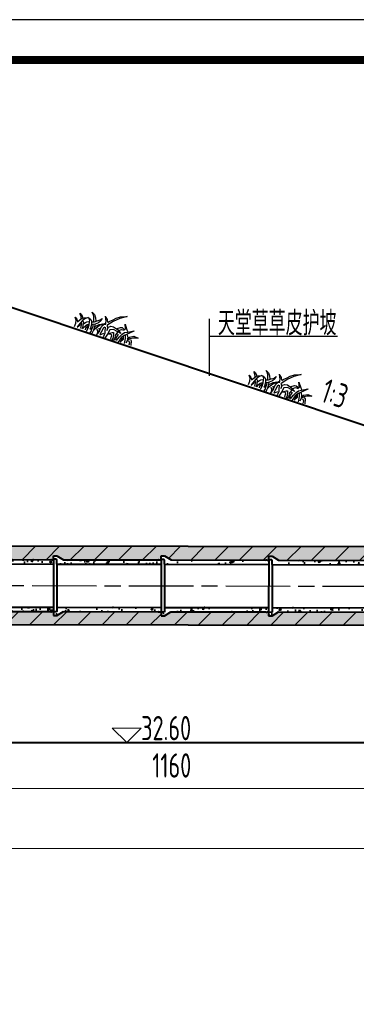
# Model space of a CAD drawing. Header units: millimetres. Extents: x 65530 to 130460, y -103607 to -18875.
# Tile 49 of 73: x 88601 to 89227, y -46923 to -45096. Entities that reach past the tile are written whole.
import ezdxf

# ---------------------------------------------------------------- set-up
doc = ezdxf.new("R2010")
doc.units = ezdxf.units.MM
doc.header["$LTSCALE"] = 0.5
doc.linetypes.add('ACAD_ISO08W100', pattern=[36, 24, -3, 6, -3])
for name, color, linetype in [('3', 3, 'Continuous'), ('LAYER2', 7, 'Continuous'), ('PUB_HATCH', 1, 'Continuous'), ('图层2', 3, 'ACAD_ISO08W100')]:
    doc.layers.add(name, color=color, linetype=linetype)
for name, color, linetype, lineweight in [('标注线', 4, 'Continuous', 13), ('粗线', 1, 'Continuous', 40), ('虚线', 3, 'Continuous', 20)]:
    doc.layers.add(name, color=color, linetype=linetype, lineweight=lineweight)
doc.styles.add('HzTxt', font='tssdeng.shx', dxfattribs={"width": 0.7, "bigfont": 'hztxt.shx'})
doc.dimstyles.new('1bi150', dxfattribs={"dimtxt": 45, "dimasz": 22.5, "dimexe": 22.5, "dimexo": 22.5, "dimgap": 20, "dimtad": 1, "dimdec": 0, "dimtxsty": 'HzTxt', "dimblk": 'ARCHTICK', "dimcen": 2.5, "dimclrd": 256, "dimclre": 256, "dimclrt": 256, "dimadec": 0, "dimazin": 0, "dimtfac": 1, "dimtdec": 0, "dimtmove": 2, "dimatfit": 2, "dimfxl": 0, "dimlwd": -1, "dimlwe": -1, "dimarcsym": 0})

# ---------------------------------------------------------------- blocks, each defined once
blk = doc.blocks.new('_ArchTick')
at = {"color": 0, "linetype": 'ByBlock', "const_width": 0.15}
blk.add_lwpolyline([(-0.5, -0.5), (0.5, 0.5)], dxfattribs=at)
blk = doc.blocks.new('*D9')
at = {"layer": 'Defpoints', "color": 0}
for p in [(88304.10109495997, -46437.32424493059), (89464.26900220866, -46442.33566092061), (89464.26900220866, -46522.32525496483)]:
    blk.add_point(p, dxfattribs=at)
at = {"layer": '标注线'}
for p, q in [((88304.10109495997, -46459.82424493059), (88304.10109495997, -46544.82525496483)), ((89464.26900220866, -46464.83566092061), (89464.26900220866, -46544.82525496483)), ((88304.10109495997, -46522.32525496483), (89464.26900220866, -46522.32525496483))]:
    blk.add_line(p, q, dxfattribs=at)
at = {"layer": '标注线', "xscale": 12, "yscale": 12, "zscale": 12, "rotation": 180}
blk.add_blockref('_ArchTick', (88304.10109495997, -46522.32525496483), dxfattribs=at)
at = {"layer": '标注线', "xscale": 12, "yscale": 12, "zscale": 12}
blk.add_blockref('_ArchTick', (89464.26900220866, -46522.32525496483), dxfattribs=at)
at = {"layer": '标注线', "insert": (88884.18504858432, -46479.82525496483), "char_height": 45, "attachment_point": 5, "style": 'HzTxt'}
blk.add_mtext('1160', dxfattribs=at)
blk = doc.blocks.new('*D10')
at = {"layer": 'Defpoints', "color": 0}
for p in [(91624.43493709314, -46544.82525496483), (88304.10109495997, -46590.20962805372), (88304.10109495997, -46633.9037286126)]:
    blk.add_point(p, dxfattribs=at)
at = {"layer": '标注线'}
for p, q in [((91624.43493709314, -46567.32525496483), (91624.43493709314, -46656.4037286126)), ((88304.10109495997, -46612.70962805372), (88304.10109495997, -46656.4037286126)), ((91624.43493709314, -46633.9037286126), (88304.10109495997, -46633.9037286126))]:
    blk.add_line(p, q, dxfattribs=at)
at = {"layer": '标注线', "xscale": 12, "yscale": 12, "zscale": 12, "rotation": 180}
blk.add_blockref('_ArchTick', (88304.10109495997, -46633.9037286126), dxfattribs=at)
at = {"layer": '标注线', "xscale": 12, "yscale": 12, "zscale": 12}
blk.add_blockref('_ArchTick', (91624.43493709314, -46633.9037286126), dxfattribs=at)
at = {"layer": '标注线', "insert": (89964.26801602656, -46591.4037286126), "char_height": 45, "attachment_point": 5, "style": 'HzTxt'}
blk.add_mtext('3320', dxfattribs=at)
blk = doc.blocks.new('A$C07972B0E')
at = {"layer": '3'}
for points in [[(236.4655521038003, 220.5524054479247), (241.9111853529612, 240.6502647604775), (254.0324769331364, 267.5590153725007), (263.3895325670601, 297.3538449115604), (282.3798481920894, 329.9823808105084), (321.1482328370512, 371.7452677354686), (288.1707873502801, 316.3788072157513), (262.5184983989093, 257.809625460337), (247.8539409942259, 194.436380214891)], [(329.0805901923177, 238.1013290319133), (343.7725762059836, 263.215075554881), (355.7139982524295, 272.0852199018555), (371.1936139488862, 273.7047974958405), (383.9780887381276, 271.4701810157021), (385.1253272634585, 284.0532772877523), (353.3094362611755, 311.0485376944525), (390.5156090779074, 291.7616654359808), (412.8779924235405, 279.9712841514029)], [(352.0788453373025, 235.4271001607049), (362.9838033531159, 256.4930275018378), (383.6601528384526, 266.9121048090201)], [(396.2642508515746, 157.7304869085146), (393.6661408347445, 197.7849162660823), (394.6062114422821, 230.588852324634), (400.3697285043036, 255.2447407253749), (416.7340568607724, 277.2788199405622), (447.278887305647, 320.9596810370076), (448.7577467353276, 318.9710989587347), (436.3185778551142, 287.5042825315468), (422.7875218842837, 255.8438409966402), (414.0662794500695, 235.1651534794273), (409.2701444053, 205.0536816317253), (414.881279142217, 173.4114754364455), (416.5673064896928, 151.2020535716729)], [(429.1452378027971, 258.0966928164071), (450.0978502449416, 241.5546573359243), (454.4099299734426, 229.9396658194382), (457.4092631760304, 257.4816802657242), (479.3573041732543, 286.133015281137), (516.2181775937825, 300.5475392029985), (485.5352221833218, 270.3471977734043), (472.0595762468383, 251.0762377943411), (462.1220588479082, 224.5547373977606), (468.9494685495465, 198.7553440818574)], [(144.6655657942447, 141.2498509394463), (133.0283360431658, 156.0675269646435), (114.0659497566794, 174.0879242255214), (103.7831264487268, 181.2678567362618), (79.2369754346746, 192.6709510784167), (106.6026617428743, 190.7712018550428), (130.4439045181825, 176.9922384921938), (153.0688658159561, 157.3704989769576)], [(133.11105748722, 130.1974890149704), (149.3509328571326, 146.5824067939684), (160.2558908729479, 167.6483341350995), (174.0494727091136, 191.4773703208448), (178.0162465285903, 213.5638117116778), (182.4664577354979, 188.4682638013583), (179.9785433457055, 164.3932403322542), (166.0605085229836, 134.9150427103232), (154.3816058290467, 118.2135297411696), (145.010871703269, 107.5484180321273)], [(177.1863194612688, 116.6303757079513), (185.3961886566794, 133.8421560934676), (193.536904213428, 157.7941990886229), (211.6979758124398, 182.3977253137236), (216.9638111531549, 184.456915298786), (203.4327551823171, 152.7964737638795), (199.465974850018, 130.7100691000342), (194.6008033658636, 107.338880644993), (193.3982068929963, 82.36634993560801)], [(182.8123815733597, 243.6752835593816), (216.6185052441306, 218.1583482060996), (233.8531912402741, 190.828183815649)], [(185.1895865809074, 242.9714014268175), (213.5227069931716, 235.6161158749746), (232.9964600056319, 221.062662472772)], [(241.6474106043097, 70.66483823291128), (235.8982029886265, 115.7876112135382), (228.0479426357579, 134.6530960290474), (222.8928817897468, 157.3727853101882), (219.9905729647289, 173.7394310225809), (223.9573467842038, 195.8258724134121), (227.5508267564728, 200.9648031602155)], [(245.6839104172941, 174.9193858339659), (241.0675732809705, 162.8465833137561), (251.695695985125, 121.9652546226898), (257.2377942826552, 97.06333182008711), (263.0149898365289, 102.5895023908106), (275.136281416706, 129.4982530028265)], [(247.8676259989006, 175.3066256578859), (269.8567675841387, 146.5687808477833), (281.8118811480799, 136.3091339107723), (291.4035267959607, 107.6236616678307), (293.7253803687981, 94.5303083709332)], [(252.4149201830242, 194.119748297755), (268.0326087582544, 182.2587591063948), (275.6893796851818, 164.4843962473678), (268.986357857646, 195.9329773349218), (277.0026855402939, 214.23583255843), (297.0986318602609, 227.928249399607), (338.9764346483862, 233.1036404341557), (382.4021984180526, 229.5501396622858), (311.5000389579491, 210.224484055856), (292.0536559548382, 186.5184283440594), (302.6817786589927, 145.6370996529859), (309.6473198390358, 106.3571499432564)], [(304.6029097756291, 153.85573443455), (322.1835196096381, 181.73258980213), (330.8494040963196, 190.0218428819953), (346.1491502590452, 173.6028142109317), (361.9050289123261, 148.2612790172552), (364.6138548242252, 132.9857185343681)], [(378.7389989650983, 142.2430659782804), (374.5513722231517, 159.507218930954), (360.0118271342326, 190.6915773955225), (355.6860103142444, 221.4362763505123)], [(389.9065349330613, 155.4776350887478), (378.0067793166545, 178.1267164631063), (372.2021551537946, 210.8600446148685)], [(413.2506618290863, 208.0103788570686), (424.3074298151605, 196.4660319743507), (430.0430110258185, 170.4730239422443), (432.3928525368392, 208.0286141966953), (413.0434873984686, 228.231255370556)], [(420.935362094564, 240.8849491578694), (439.8977483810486, 222.8645518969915), (462.5363946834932, 184.1130578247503)], [(471.1748570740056, 230.6617729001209), (490.966545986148, 220.6663957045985), (501.1940113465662, 201.0970287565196)], [(476.1091235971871, 247.2926883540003), (489.4740601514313, 241.78474273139), (516.2175531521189, 211.6391232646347)], [(52.58869208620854, -6.719730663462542e-06), (39.72144376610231, 28.10460059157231), (23.64773989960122, 48.88811708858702), (-1.344977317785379e-05, 61.5759584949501), (24.28355961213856, 58.00422238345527), (38.9338075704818, 51.59880624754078), (44.26873795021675, 46.91772323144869), (45.98275974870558, 75.35720819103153), (51.2349035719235, 96.54618946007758), (61.11701093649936, 110.6782083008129), (82.55368520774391, 135.8625994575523), (71.52428071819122, 109.1474739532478), (66.14768390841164, 82.30933124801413), (66.617436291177, 54.25709650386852), (69.58878155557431, 31.15016739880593), (71.97972365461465, 11.31657782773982)], [(46.93645024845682, 89.03141602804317), (33.69596668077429, 100.1885230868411), (14.09776719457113, 109.0927783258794), (9.661240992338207, 115.0585716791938), (26.42622669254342, 115.7806891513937), (53.34952411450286, 103.6737022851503)], [(69.42328658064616, 82.89019617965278), (85.55239396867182, 74.49619796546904), (90.95636078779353, 63.07483155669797), (96.52644702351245, 88.82185230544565), (100.9492882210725, 101.985813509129), (112.8216803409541, 117.596204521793)], [(85.63579845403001, 137.5345863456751), (107.8046923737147, 126.8353270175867), (112.8216803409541, 117.596204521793), (134.2303080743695, 92.13164173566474), (145.6186969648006, 66.01561650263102), (154.1184555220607, 37.13651915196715)], [(86.72762694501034, 137.7282010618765), (112.2275335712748, 139.9992882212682), (124.500583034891, 134.2977174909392), (139.2199325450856, 121.1519916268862), (151.6311134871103, 101.9698645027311), (161.6650308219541, 83.49160911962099), (162.3145876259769, 73.47800697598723), (165.1341229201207, 82.9813520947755), (173.9934903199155, 90.1795199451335)], [(116.221052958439, 34.9178045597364), (115.5578697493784, 64.06117165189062), (116.5116253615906, 77.73535315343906), (122.6067568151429, 87.81959993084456), (130.1807542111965, 95.91522790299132)], [(186.1004203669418, 47.3095620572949), (184.8014174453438, 67.33682385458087), (175.8593286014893, 86.00869395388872), (164.6644291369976, 111.0335972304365), (158.5555540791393, 120.0790946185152)], [(167.5393744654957, 132.9264239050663), (179.0521512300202, 112.4595864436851), (191.3388856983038, 87.62826115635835), (197.9037695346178, 69.66027318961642), (201.317510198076, 56.76054500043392)], [(206.5422319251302, 116.2089882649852), (226.2095329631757, 100.5644232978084), (233.9906982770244, 88.43921148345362)], [(213.6602140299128, 133.2271435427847), (225.6153861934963, 122.9675069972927), (234.1705026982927, 106.4778440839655)], [(305.5703438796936, 148.4001981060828), (320.524849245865, 165.682576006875), (330.7386361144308, 165.2429268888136), (351.1244717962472, 132.8444659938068)], [(65.58095923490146, 66.45295295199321), (80.68722248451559, 51.1250095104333), (93.99680109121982, 33.22762945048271), (98.50237024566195, 20.52151597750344)], [(113.7194535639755, 29.97253564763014), (102.9115264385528, 52.81523173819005), (91.85475845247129, 64.35957862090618)], [(141.4446966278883, 64.15000450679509), (132.5716963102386, 76.0816383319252), (117.727900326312, 83.57816603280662)], [(140.366546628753, 44.82667196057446), (131.4934942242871, 56.75825866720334), (123.1318671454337, 72.15679962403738)]]:
    blk.add_lwpolyline(points, dxfattribs=at)
at = {"layer": 'PUB_HATCH'}
blk.add_line((72.52514126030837, 9.533486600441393), (77.56753944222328, 47.38284882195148), dxfattribs=at)
blk = doc.blocks.new('*E8')
at = {"rotation": 342.434252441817}
blk.add_blockref('A$C07972B0E', (-18.58357029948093, 15.87125746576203), dxfattribs=at)
blk = doc.blocks.new('0.6m')
at = {"linetype": 'Continuous'}
h = blk.add_hatch(dxfattribs=at)
h.set_pattern_fill('AR-CONC', color=256, scale=0.2, style=0)
h.set_pattern_definition([(49.99999999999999, (0, 10), (36.4369337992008, -3.187817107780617), [3.81, -41.91]), (355, (0, 10), (-7.048565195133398, 38.211328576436), [3.048, -33.528]), (100.451, (3.0364, 9.73435), (29.38850033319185, 35.02333756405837), [3.238, -35.618]), (46.18420000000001, (0, 20.16), (54.21580817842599, -8.40846558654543), [5.715, -62.865]), (96.6356, (4.517980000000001, 19.4593), (47.48084689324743, 49.48511117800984), [4.857, -53.427]), (351.1840000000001, (0, 20.16), (47.48092116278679, 49.48502357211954), [4.572, -50.292]), (21, (5.08, 17.62), (30.32297596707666, -20.4531037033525), [3.81, -41.91]), (326.0000000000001, (5.08, 17.62), (12.36040566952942, 36.83759322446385), [3.048, -33.528]), (71.4514, (7.6069, 15.91558), (42.6832981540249, 16.38457154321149), [3.238, -35.618]), (37.50000000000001, (0, 10), (0.6177206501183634, 16.91100777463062), [0, -33.1216, 0, -34.036, 0, -33.655]), (7.499999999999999, (0, 10), (13.36393250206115, 20.0361149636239), [0, -19.4056, 0, -32.3596, 0, -12.827]), (327.5, (-11.3284, 10), (27.11811903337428, -1.145748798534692), [0, -12.7, 0, -39.624, 0, -52.578]), (317.5, (-16.4084, 10), (29.62583627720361, 5.085298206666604), [0, -16.51, 0, -26.3144, 0, -37.338])])
h.paths.add_polyline_path([(5.40000000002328, 18), (4.800000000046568, 18.54000000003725), (3.599999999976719, 18.54000000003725), (3.000000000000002, 18), (0, 18), (0, 10), (193.7000000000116, 10), (193.7000000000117, 17.81999999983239), (194.2999999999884, 18.77999999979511), (199.1000000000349, 18.77999999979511), (200.0000000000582, 19.37999999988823), (200.0000000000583, 25.37999999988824), (193.7000000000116, 25.37999999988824), (181.6464292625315, 18)])
h = blk.add_hatch(dxfattribs=at)
h.set_pattern_fill('AR-CONC', color=256, scale=0.2, style=0)
h.set_pattern_definition([(49.99999999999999, (0, -85.37999999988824), (36.4369337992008, -3.187817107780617), [3.81, -41.91]), (355, (0, -85.37999999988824), (-7.048565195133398, 38.211328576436), [3.048, -33.528]), (100.451, (3.036399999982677, -85.64564999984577), (29.38850033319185, 35.02333756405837), [3.238, -35.618]), (46.18420000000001, (0, -75.21999999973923), (54.21580817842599, -8.40846558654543), [5.715, -62.865]), (96.6356, (4.517980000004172, -75.9206999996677), (47.48084689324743, 49.48511117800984), [4.857, -53.427]), (351.1840000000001, (0, -75.21999999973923), (47.48092116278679, 49.48502357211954), [4.572, -50.292]), (21, (5.080000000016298, -77.75999999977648), (30.32297596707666, -20.4531037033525), [3.81, -41.91]), (326.0000000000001, (5.080000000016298, -77.75999999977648), (12.36040566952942, 36.83759322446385), [3.048, -33.528]), (71.4514, (7.606900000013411, -79.4644200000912), (42.6832981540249, 16.38457154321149), [3.238, -35.618]), (37.50000000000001, (0, -85.37999999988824), (0.6177206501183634, 16.91100777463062), [0, -33.1216, 0, -34.036, 0, -33.655]), (7.499999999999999, (0, -85.37999999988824), (13.36393250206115, 20.0361149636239), [0, -19.4056, 0, -32.3596, 0, -12.827]), (327.5, (-11.32839999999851, -85.37999999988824), (27.11811903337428, -1.145748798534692), [0, -12.7, 0, -39.624, 0, -52.578]), (317.5, (-16.40840000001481, -85.37999999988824), (29.62583627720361, 5.085298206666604), [0, -16.51, 0, -26.3144, 0, -37.338])])
h.paths.add_polyline_path([(0, -70), (0, -78), (3, -78), (3.599999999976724, -78.54000000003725), (4.800000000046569, -78.54000000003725), (5.400000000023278, -78), (181.6464292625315, -78), (193.7000000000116, -85.37999999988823), (200.0000000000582, -85.37999999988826), (200.0000000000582, -79.37999999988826), (199.1000000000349, -78.77999999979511), (194.2999999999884, -78.77999999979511), (193.7000000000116, -77.81999999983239), (193.7000000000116, -70)])
for p, q in [((3.599999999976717, 18.54000000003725), (3, 18)), ((4.800000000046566, 18.54000000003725), (3.599999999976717, 18.54000000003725)), ((4.800000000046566, 18.54000000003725), (5.400000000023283, 18)), ((193.7000000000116, 25.37999999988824), (181.6464292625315, 18)), ((200.0000000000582, 25.37999999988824), (193.7000000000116, 25.37999999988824)), ((193.7000000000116, 17.81999999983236), (194.2999999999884, 18.77999999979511)), ((194.2999999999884, 18.77999999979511), (199.1000000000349, 18.77999999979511)), ((199.1000000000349, 18.77999999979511), (200.0000000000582, 19.37999999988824)), ((200.0000000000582, 19.37999999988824), (200.0000000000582, 25.37999999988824)), ((0, -78), (0, 18)), ((3, 18), (0, 18)), ((193.7000000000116, 10), (0, 10)), ((181.6464292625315, 18), (5.400000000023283, 18)), ((193.7000000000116, -70), (193.7000000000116, 17.81999999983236)), ((193.7000000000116, -70), (0, -70)), ((193.7000000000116, -70), (193.7000000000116, -77.81999999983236)), ((3, -78), (0, -78)), ((3.599999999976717, -78.54000000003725), (3, -78)), ((4.800000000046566, -78.54000000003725), (3.599999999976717, -78.54000000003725)), ((4.800000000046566, -78.54000000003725), (5.400000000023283, -78)), ((181.6464292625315, -78), (5.400000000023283, -78)), ((193.7000000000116, -85.37999999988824), (181.6464292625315, -78)), ((193.7000000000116, -77.81999999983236), (194.2999999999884, -78.77999999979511)), ((200.0000000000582, -85.37999999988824), (193.7000000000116, -85.37999999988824)), ((194.2999999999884, -78.77999999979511), (199.1000000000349, -78.77999999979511)), ((199.1000000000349, -78.77999999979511), (200.0000000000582, -79.37999999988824)), ((200.0000000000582, -79.37999999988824), (200.0000000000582, -85.37999999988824))]:
    blk.add_line(p, q)
at = {"layer": '虚线', "ltscale": 0.2}
blk.add_line((200.0000000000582, 19.37999999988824), (200.0000000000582, -79.37999999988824), dxfattribs=at)

msp = doc.modelspace()

# ---------------------------------------------------------------- hatches: boundary and pattern name
h = msp.add_hatch()
h.set_pattern_fill('AR-CONC', color=4, scale=0.2, style=0)
h.set_pattern_definition([(49.99999999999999, (0, 0), (36.4369337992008, -3.187817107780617), [3.81, -41.91]), (355, (0, 0), (-7.048565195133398, 38.211328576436), [3.048, -33.528]), (100.451, (3.0364, -0.26565), (29.38850033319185, 35.02333756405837), [3.238, -35.618]), (46.18420000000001, (0, 10.16), (54.21580817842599, -8.40846558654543), [5.715, -62.865]), (96.6356, (4.517980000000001, 9.4593), (47.48084689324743, 49.48511117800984), [4.857, -53.427]), (351.1840000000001, (0, 10.16), (47.48092116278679, 49.48502357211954), [4.572, -50.292]), (21, (5.08, 7.620000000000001), (30.32297596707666, -20.4531037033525), [3.81, -41.91]), (326.0000000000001, (5.08, 7.620000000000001), (12.36040566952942, 36.83759322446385), [3.048, -33.528]), (71.4514, (7.6069, 5.91558), (42.6832981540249, 16.38457154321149), [3.238, -35.618]), (37.50000000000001, (0, 0), (0.6177206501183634, 16.91100777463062), [0, -33.1216, 0, -34.036, 0, -33.655]), (7.499999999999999, (0, 0), (13.36393250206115, 20.0361149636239), [0, -19.4056, 0, -32.3596, 0, -12.827]), (327.5, (-11.3284, 0), (27.11811903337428, -1.145748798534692), [0, -12.7, 0, -39.624, 0, -52.578]), (317.5, (-16.4084, 0), (29.62583627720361, 5.085298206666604), [0, -16.51, 0, -26.3144, 0, -37.338])])
h.paths.add_polyline_path([(91624.73188490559, -46225.02534476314), (91624.71919018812, -46200.02539753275), (91482.60176911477, -46199.7369779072), (91470.53324591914, -46207.09250068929), (91464.23325889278, -46207.0797152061), (91464.24543554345, -46201.07972756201), (91464.24823617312, -46199.69973040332), (91461.24824235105, -46199.69364207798), (91460.64714768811, -46200.23242330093), (91459.44715015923, -46200.22998797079), (91458.84824729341, -46199.68877141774), (91282.60218097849, -46199.33108955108), (91270.53365778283, -46206.68661233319), (91264.23367075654, -46206.67382684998), (91264.2458474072, -46200.6738392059), (91264.24864803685, -46199.29384204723), (91261.24865421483, -46199.28775372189), (91260.64755955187, -46199.82653494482), (91259.44756202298, -46199.8240996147), (91258.84865915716, -46199.28288306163), (91082.60259284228, -46198.92520119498), (91070.53406964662, -46206.28072397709), (91064.23408262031, -46206.26793849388), (91064.24625927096, -46200.2679508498), (91064.24905990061, -46198.88795369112), (91061.24906607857, -46198.88186536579), (91060.64797141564, -46199.42064658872), (91059.44797388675, -46199.41821125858), (91058.8490710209, -46198.87699470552), (90882.60300470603, -46198.51931283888), (90870.53448151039, -46205.87483562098), (90864.23449448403, -46205.86205013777), (90864.24667113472, -46199.86206249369), (90864.2494717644, -46198.48206533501), (90861.24947794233, -46198.47597700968), (90860.64838327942, -46199.01475823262), (90859.4483857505, -46199.01232290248), (90858.84948288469, -46198.47110634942), (90682.6034165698, -46198.11342448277), (90670.53489337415, -46205.46894726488), (90664.23490634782, -46205.45616178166), (90664.24708299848, -46199.45617413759), (90664.24988362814, -46198.07617697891), (90661.2498898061, -46198.07008865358), (90660.64879514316, -46198.6088698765), (90659.44879761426, -46198.60643454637), (90658.84989474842, -46198.06521799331), (90482.60382843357, -46197.70753612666), (90470.5353052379, -46205.06305890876), (90464.23531821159, -46205.05027342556), (90464.24749486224, -46199.05028578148), (90464.2502954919, -46197.6702886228), (90461.25030166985, -46197.66420029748), (90460.6492070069, -46198.20298152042), (90459.449209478, -46198.20054619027), (90458.85030661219, -46197.65932963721), (90282.60424029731, -46197.30164777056), (90270.53571710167, -46204.65717055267), (90264.23573007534, -46204.64438506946), (90264.247906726, -46198.64439742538), (90264.25070735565, -46197.2644002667), (90261.2507135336, -46197.25831194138), (90260.64961887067, -46197.7970931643), (90259.44962134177, -46197.79465783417), (90258.85071847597, -46197.25344128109), (90082.60465216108, -46196.89575941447), (90070.53612896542, -46204.25128219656), (90064.23614193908, -46204.23849671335), (90064.24831858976, -46198.23850906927), (90064.2511192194, -46196.8585119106), (90061.25112539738, -46196.85242358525), (90060.65003073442, -46197.3912048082), (90059.45003320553, -46197.38876947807), (90058.85113033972, -46196.84755292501), (89882.6050640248, -46196.48987105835), (89870.5365408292, -46203.84539384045), (89864.23655380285, -46203.83260835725), (89864.24873045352, -46197.83262071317), (89864.25153108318, -46196.45262355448), (89861.25153726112, -46196.44653522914), (89860.6504425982, -46196.9853164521), (89859.45044506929, -46196.98288112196), (89858.85154220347, -46196.44166456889), (89682.60547588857, -46196.08398270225), (89670.53695269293, -46203.43950548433), (89664.23696566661, -46203.42672000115), (89664.24914231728, -46197.42673235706), (89664.25194294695, -46196.04673519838), (89661.25194912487, -46196.04064687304), (89660.65085446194, -46196.57942809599), (89659.45085693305, -46196.57699276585), (89658.85195406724, -46196.0357762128), (89482.60588775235, -46195.67809434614), (89470.53736455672, -46203.03361712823), (89464.23737753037, -46203.02083164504), (89464.24955418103, -46197.02084400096), (89464.25235481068, -46195.64084684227), (89461.25236098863, -46195.63475851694), (89460.6512663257, -46196.17353973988), (89459.45126879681, -46196.17110440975), (89458.852365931, -46195.62988785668), (89282.60629961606, -46195.27220599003), (89270.53777642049, -46202.62772877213), (89264.23778939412, -46202.61494328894), (89264.2499660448, -46196.61495564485), (89264.25276667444, -46195.23495848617), (89261.25277285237, -46195.22887016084), (89260.65167818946, -46195.76765138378), (89259.45168066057, -46195.76521605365), (89258.85277779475, -46195.22399950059), (89082.60671147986, -46194.86631763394), (89070.53818828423, -46202.22184041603), (89064.23820125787, -46202.20905493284), (89064.25037790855, -46196.20906728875), (89064.25317853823, -46194.82907013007), (89061.25318471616, -46194.82298180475), (89060.65209005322, -46195.36176302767), (89059.45209252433, -46195.35932769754), (89058.8531896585, -46194.81811114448), (88882.60712334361, -46194.46042927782), (88870.53860014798, -46201.81595205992), (88864.23861312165, -46201.80316657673), (88864.25078977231, -46195.80317893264), (88864.25359040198, -46194.42318177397), (88861.25359657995, -46194.41709344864), (88860.65250191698, -46194.95587467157), (88859.45250438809, -46194.95343934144), (88858.85360152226, -46194.41222278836), (88682.6075352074, -46194.05454092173), (88670.53901201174, -46201.41006370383), (88664.2390249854, -46201.39727822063), (88664.25120163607, -46195.39729057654), (88664.25400226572, -46194.01729341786), (88661.25400844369, -46194.01120509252), (88660.65291378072, -46194.54998631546), (88659.45291625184, -46194.54755098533), (88658.85401338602, -46194.00633443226), (88482.60794707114, -46193.64865256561), (88470.53942387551, -46201.00417534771), (88464.23943684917, -46200.99138986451), (88464.25161349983, -46194.99140222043), (88464.25441412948, -46193.61140506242), (88461.25442030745, -46193.60531673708), (88460.65332564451, -46194.14409796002), (88459.4533281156, -46194.1416626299), (88458.85442524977, -46193.60044607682), (88304.16509175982, -46193.28651243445), (88304.1531482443, -46218.28640966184)])
h.paths.add_polyline_path([(88304.20378897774, -46072.2863690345), (88304.1918454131, -46097.28636903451), (88459.0492516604, -46097.60064377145), (88459.65034632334, -46097.06186254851), (88460.85034385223, -46097.06429787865), (88461.44924671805, -46097.60551443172), (88464.44924054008, -46097.61160275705), (88464.45204116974, -46096.23160559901), (88464.46421782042, -46090.23161795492), (88470.76420484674, -46090.24440343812), (88482.80277348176, -46097.64885026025), (88659.04883979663, -46098.00653212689), (88659.64993445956, -46097.46775090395), (88660.84993198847, -46097.47018623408), (88661.44883485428, -46098.01140278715), (88664.44882867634, -46098.01749111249), (88664.45162930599, -46096.63749395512), (88664.46380595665, -46090.63750631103), (88670.763792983, -46090.65029179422), (88682.80236161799, -46098.05473861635), (88859.04842793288, -46098.41242048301), (88859.64952259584, -46097.87363926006), (88860.84952012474, -46097.8760745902), (88861.44842299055, -46098.41729114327), (88864.44841681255, -46098.42337946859), (88864.45121744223, -46097.04338231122), (88864.46339409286, -46091.04339466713), (88870.76338111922, -46091.05618015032), (88882.80194975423, -46098.46062697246), (89059.04801606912, -46098.81830883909), (89059.6491107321, -46098.27952761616), (89060.84910826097, -46098.2819629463), (89061.44801112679, -46098.82317949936), (89064.44800494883, -46098.8292678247), (89064.45080557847, -46097.44927066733), (89064.46298222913, -46091.44928302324), (89070.76296925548, -46091.46206850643), (89082.8015378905, -46098.86651532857), (89259.04760420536, -46099.2241971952), (89259.6486988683, -46098.68541597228), (89260.8486963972, -46098.68785130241), (89261.44759926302, -46099.22906785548), (89264.44759308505, -46099.2351561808), (89264.45039371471, -46097.85515902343), (89264.46257036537, -46091.85517137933), (89270.7625573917, -46091.86795686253), (89282.80112602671, -46099.27240368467), (89459.04719234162, -46099.6300855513), (89459.64828700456, -46099.09130432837), (89460.84828453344, -46099.09373965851), (89461.44718739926, -46099.63495621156), (89464.44718122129, -46099.6410445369), (89464.44998185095, -46098.26104737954), (89464.4621585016, -46092.26105973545), (89470.76214552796, -46092.27384521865), (89482.80071416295, -46099.67829204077), (89659.04678047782, -46100.03597390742), (89659.64787514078, -46099.49719268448), (89660.84787266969, -46099.49962801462), (89661.4467755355, -46100.04084456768), (89664.44676935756, -46100.04693289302), (89664.44956998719, -46098.66693573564), (89664.46174663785, -46092.66694809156), (89670.7617336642, -46092.67973357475), (89682.8003022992, -46100.08418039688), (89859.04636861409, -46100.44186226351), (89859.64746327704, -46099.90308104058), (89860.84746080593, -46099.90551637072), (89861.44636367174, -46100.44673292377), (89864.4463574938, -46100.45282124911), (89864.44915812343, -46099.07282409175), (89864.4613347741, -46093.07283644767), (89870.76132180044, -46093.08562193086), (89882.79989043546, -46100.49006875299), (89894.27211663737, -46100.51335101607), (89894.27211663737, -46075.51332677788)])
h.paths.add_polyline_path([(89894.27211663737, -46075.51332677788), (89894.27211663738, -46100.51335101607), (90059.04595675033, -46100.84775061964), (90059.64705141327, -46100.30896939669), (90060.84704894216, -46100.31140472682), (90061.445951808, -46100.8526212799), (90064.44594563, -46100.85870960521), (90064.44874625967, -46099.47871244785), (90064.46092291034, -46093.47872480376), (90070.76090993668, -46093.49151028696), (90082.79947857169, -46100.8959571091), (90259.04554488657, -46101.25363897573), (90259.64663954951, -46100.71485775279), (90260.8466370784, -46100.71729308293), (90261.44553994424, -46101.25850963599), (90264.44553376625, -46101.26459796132), (90264.44833439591, -46099.88460080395), (90264.4605110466, -46093.88461315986), (90270.76049807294, -46093.89739864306), (90282.79906670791, -46101.3018454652), (90459.04513302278, -46101.65952733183), (90459.64622768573, -46101.1207461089), (90460.84622521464, -46101.12318143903), (90461.44512808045, -46101.66439799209), (90464.44512190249, -46101.67048631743), (90464.44792253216, -46100.29048916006), (90464.46009918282, -46094.29050151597), (90470.76008620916, -46094.30328699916), (90482.79865484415, -46101.7077338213), (90659.04472115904, -46102.06541568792), (90659.64581582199, -46101.52663446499), (90660.84581335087, -46101.52906979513), (90661.44471621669, -46102.07028634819), (90664.44471003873, -46102.07637467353), (90664.4475106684, -46100.69637751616), (90664.45968731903, -46094.69638987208), (90670.75967434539, -46094.70917535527), (90682.79824298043, -46102.11362217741), (90859.04430929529, -46102.47130404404), (90859.64540395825, -46101.93252282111), (90860.84540148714, -46101.93495815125), (90861.44430435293, -46102.4761747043), (90864.44429817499, -46102.48226302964), (90864.44709880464, -46101.10226587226), (90864.45927545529, -46095.10227822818), (90870.75926248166, -46095.11506371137), (90882.79783111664, -46102.51951053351), (91059.04389743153, -46102.87719240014), (91059.64499209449, -46102.33841117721), (91060.84498962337, -46102.34084650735), (91061.44389248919, -46102.8820630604), (91064.44388631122, -46102.88815138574), (91064.44668694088, -46101.50815422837), (91064.45886359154, -46095.50816658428), (91070.7588506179, -46095.52095206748), (91082.79741925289, -46102.92539888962), (91259.04348556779, -46103.28308075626), (91259.64458023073, -46102.74429953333), (91260.8445777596, -46102.74673486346), (91261.44348062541, -46103.28795141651), (91264.44347444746, -46103.29403974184), (91264.44627507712, -46101.91404258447), (91264.45845172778, -46095.91405494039), (91270.75843875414, -46095.92684042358), (91282.79700738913, -46103.33128724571), (91459.04307370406, -46103.68896911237), (91459.64416836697, -46103.15018788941), (91460.84416589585, -46103.15262321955), (91461.44306876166, -46103.6938397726), (91464.4430625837, -46103.69992809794), (91464.44586321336, -46102.31993094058), (91464.45803986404, -46096.3199432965), (91470.75802689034, -46096.33272877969), (91482.79659552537, -46103.73717560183), (91624.67550986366, -46104.02511119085), (91624.66281509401, -46079.02506118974)])
h = msp.add_hatch()
h.set_pattern_fill('ANSI31', color=4, scale=10, style=0)
h.set_pattern_definition([(45, (0, 0), (-22.45064030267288, 22.45064030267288), [])])
h.paths.add_polyline_path([(89882.60506402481, -46196.48987105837), (89870.53654082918, -46203.84539384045), (89864.23655380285, -46203.83260835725), (89864.24873045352, -46197.83262071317), (89864.25153108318, -46196.45262355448), (89861.25153726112, -46196.44653522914), (89860.6504425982, -46196.9853164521), (89859.45044506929, -46196.98288112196), (89858.85154220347, -46196.44166456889), (89682.60547588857, -46196.08398270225), (89670.53695269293, -46203.43950548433), (89664.23696566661, -46203.42672000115), (89664.24914231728, -46197.42673235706), (89664.25194294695, -46196.04673519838), (89661.25194912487, -46196.04064687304), (89660.65085446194, -46196.57942809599), (89659.45085693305, -46196.57699276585), (89658.85195406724, -46196.0357762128), (89482.60588775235, -46195.67809434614), (89470.53736455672, -46203.03361712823), (89464.23737753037, -46203.02083164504), (89464.24955418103, -46197.02084400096), (89464.25235481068, -46195.64084684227), (89461.25236098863, -46195.63475851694), (89460.6512663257, -46196.17353973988), (89459.45126879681, -46196.17110440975), (89458.852365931, -46195.62988785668), (89282.60629961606, -46195.27220599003), (89270.53777642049, -46202.62772877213), (89264.23778939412, -46202.61494328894), (89264.2499660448, -46196.61495564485), (89264.25276667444, -46195.23495848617), (89261.25277285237, -46195.22887016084), (89260.65167818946, -46195.76765138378), (89259.45168066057, -46195.76521605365), (89258.85277779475, -46195.22399950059), (89082.60671147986, -46194.86631763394), (89070.53818828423, -46202.22184041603), (89064.23820125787, -46202.20905493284), (89064.25037790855, -46196.20906728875), (89064.25317853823, -46194.82907013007), (89061.25318471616, -46194.82298180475), (89060.65209005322, -46195.36176302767), (89059.45209252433, -46195.35932769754), (89058.8531896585, -46194.81811114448), (88882.60712334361, -46194.46042927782), (88870.53860014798, -46201.81595205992), (88864.23861312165, -46201.80316657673), (88864.25078977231, -46195.80317893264), (88864.25359040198, -46194.42318177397), (88861.25359657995, -46194.41709344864), (88860.65250191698, -46194.95587467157), (88859.45250438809, -46194.95343934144), (88858.85360152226, -46194.41222278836), (88682.6075352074, -46194.05454092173), (88670.53901201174, -46201.41006370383), (88664.2390249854, -46201.39727822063), (88664.25120163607, -46195.39729057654), (88664.25400226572, -46194.01729341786), (88661.25400844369, -46194.01120509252), (88660.65291378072, -46194.54998631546), (88659.45291625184, -46194.54755098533), (88658.85401338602, -46194.00633443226), (88482.60794707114, -46193.64865256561), (88470.53942387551, -46201.00417534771), (88464.23943684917, -46200.99138986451), (88464.25161349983, -46194.99140222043), (88464.25441412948, -46193.61140506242), (88461.25442030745, -46193.60531673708), (88460.65332564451, -46194.14409796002), (88459.4533281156, -46194.1416626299), (88458.85442524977, -46193.60044607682), (88304.16509175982, -46193.28651243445), (88304.1531482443, -46218.28640966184), (91624.73188490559, -46225.02534476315), (91624.7191901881, -46200.02539753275), (91482.60176911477, -46199.7369779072), (91470.53324591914, -46207.09250068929), (91464.23325889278, -46207.0797152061), (91464.24543554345, -46201.07972756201), (91464.24823617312, -46199.69973040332), (91461.24824235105, -46199.69364207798), (91460.64714768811, -46200.23242330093), (91459.44715015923, -46200.22998797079), (91458.84824729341, -46199.68877141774), (91282.60218097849, -46199.33108955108), (91270.53365778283, -46206.68661233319), (91264.23367075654, -46206.67382684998), (91264.2458474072, -46200.6738392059), (91264.24864803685, -46199.29384204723), (91261.24865421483, -46199.28775372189), (91260.64755955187, -46199.82653494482), (91259.44756202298, -46199.8240996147), (91258.84865915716, -46199.28288306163), (91082.60259284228, -46198.92520119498), (91070.53406964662, -46206.28072397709), (91064.23408262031, -46206.26793849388), (91064.24625927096, -46200.2679508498), (91064.24905990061, -46198.88795369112), (91061.24906607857, -46198.88186536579), (91060.64797141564, -46199.42064658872), (91059.44797388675, -46199.41821125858), (91058.8490710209, -46198.87699470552), (90882.60300470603, -46198.51931283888), (90870.53448151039, -46205.87483562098), (90864.23449448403, -46205.86205013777), (90864.24667113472, -46199.86206249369), (90864.2494717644, -46198.48206533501), (90861.24947794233, -46198.47597700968), (90860.64838327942, -46199.01475823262), (90859.4483857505, -46199.01232290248), (90858.84948288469, -46198.47110634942), (90682.6034165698, -46198.11342448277), (90670.53489337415, -46205.46894726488), (90664.23490634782, -46205.45616178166), (90664.24708299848, -46199.45617413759), (90664.24988362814, -46198.07617697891), (90661.2498898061, -46198.07008865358), (90660.64879514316, -46198.6088698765), (90659.44879761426, -46198.60643454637), (90658.84989474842, -46198.06521799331), (90482.60382843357, -46197.70753612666), (90470.5353052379, -46205.06305890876), (90464.23531821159, -46205.05027342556), (90464.24749486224, -46199.05028578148), (90464.2502954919, -46197.6702886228), (90461.25030166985, -46197.66420029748), (90460.6492070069, -46198.20298152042), (90459.449209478, -46198.20054619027), (90458.85030661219, -46197.65932963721), (90282.60424029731, -46197.30164777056), (90270.53571710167, -46204.65717055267), (90264.23573007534, -46204.64438506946), (90264.247906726, -46198.64439742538), (90264.25070735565, -46197.2644002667), (90261.2507135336, -46197.25831194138), (90260.64961887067, -46197.7970931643), (90259.44962134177, -46197.79465783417), (90258.85071847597, -46197.25344128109), (90082.60465216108, -46196.89575941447), (90070.53612896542, -46204.25128219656), (90064.23614193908, -46204.23849671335), (90064.24831858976, -46198.23850906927), (90064.2511192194, -46196.8585119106), (90061.25112539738, -46196.85242358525), (90060.65003073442, -46197.3912048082), (90059.45003320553, -46197.38876947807), (90058.85113033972, -46196.84755292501)])
h.paths.add_polyline_path([(89894.27211663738, -46075.51332677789), (89894.27211663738, -46100.51335101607), (90059.04595675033, -46100.84775061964), (90059.64705141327, -46100.30896939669), (90060.84704894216, -46100.31140472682), (90061.445951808, -46100.8526212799), (90064.44594563, -46100.85870960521), (90064.44874625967, -46099.47871244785), (90064.46092291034, -46093.47872480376), (90070.76090993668, -46093.49151028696), (90082.79947857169, -46100.8959571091), (90259.04554488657, -46101.25363897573), (90259.64663954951, -46100.71485775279), (90260.8466370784, -46100.71729308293), (90261.44553994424, -46101.25850963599), (90264.44553376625, -46101.26459796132), (90264.44833439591, -46099.88460080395), (90264.4605110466, -46093.88461315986), (90270.76049807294, -46093.89739864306), (90282.79906670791, -46101.3018454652), (90459.04513302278, -46101.65952733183), (90459.64622768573, -46101.1207461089), (90460.84622521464, -46101.12318143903), (90461.44512808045, -46101.66439799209), (90464.44512190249, -46101.67048631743), (90464.44792253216, -46100.29048916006), (90464.46009918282, -46094.29050151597), (90470.76008620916, -46094.30328699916), (90482.79865484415, -46101.7077338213), (90659.04472115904, -46102.06541568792), (90659.64581582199, -46101.52663446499), (90660.84581335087, -46101.52906979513), (90661.44471621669, -46102.07028634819), (90664.44471003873, -46102.07637467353), (90664.4475106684, -46100.69637751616), (90664.45968731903, -46094.69638987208), (90670.75967434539, -46094.70917535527), (90682.79824298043, -46102.11362217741), (90859.04430929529, -46102.47130404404), (90859.64540395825, -46101.93252282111), (90860.84540148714, -46101.93495815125), (90861.44430435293, -46102.4761747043), (90864.44429817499, -46102.48226302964), (90864.44709880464, -46101.10226587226), (90864.45927545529, -46095.10227822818), (90870.75926248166, -46095.11506371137), (90882.79783111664, -46102.51951053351), (91059.04389743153, -46102.87719240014), (91059.64499209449, -46102.33841117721), (91060.84498962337, -46102.34084650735), (91061.44389248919, -46102.8820630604), (91064.44388631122, -46102.88815138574), (91064.44668694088, -46101.50815422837), (91064.45886359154, -46095.50816658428), (91070.7588506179, -46095.52095206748), (91082.79741925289, -46102.92539888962), (91259.04348556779, -46103.28308075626), (91259.64458023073, -46102.74429953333), (91260.8445777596, -46102.74673486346), (91261.44348062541, -46103.28795141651), (91264.44347444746, -46103.29403974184), (91264.44627507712, -46101.91404258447), (91264.45845172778, -46095.91405494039), (91270.75843875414, -46095.92684042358), (91282.79700738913, -46103.33128724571), (91459.04307370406, -46103.68896911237), (91459.64416836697, -46103.15018788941), (91460.84416589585, -46103.15262321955), (91461.44306876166, -46103.6938397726), (91464.4430625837, -46103.69992809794), (91464.44586321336, -46102.31993094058), (91464.45803986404, -46096.3199432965), (91470.75802689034, -46096.33272877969), (91482.79659552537, -46103.73717560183), (91624.67550986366, -46104.02511119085), (91624.66281509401, -46079.02506118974)])
h.paths.add_polyline_path([(88304.20378897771, -46072.2863690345), (88304.1918454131, -46097.28636903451), (88459.0492516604, -46097.60064377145), (88459.65034632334, -46097.06186254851), (88460.85034385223, -46097.06429787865), (88461.44924671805, -46097.60551443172), (88464.44924054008, -46097.61160275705), (88464.45204116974, -46096.23160559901), (88464.46421782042, -46090.23161795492), (88470.76420484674, -46090.24440343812), (88482.80277348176, -46097.64885026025), (88659.04883979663, -46098.00653212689), (88659.64993445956, -46097.46775090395), (88660.84993198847, -46097.47018623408), (88661.44883485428, -46098.01140278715), (88664.44882867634, -46098.01749111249), (88664.45162930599, -46096.63749395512), (88664.46380595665, -46090.63750631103), (88670.763792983, -46090.65029179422), (88682.80236161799, -46098.05473861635), (88859.04842793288, -46098.41242048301), (88859.64952259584, -46097.87363926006), (88860.84952012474, -46097.8760745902), (88861.44842299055, -46098.41729114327), (88864.44841681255, -46098.42337946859), (88864.45121744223, -46097.04338231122), (88864.46339409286, -46091.04339466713), (88870.76338111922, -46091.05618015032), (88882.80194975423, -46098.46062697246), (89059.04801606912, -46098.81830883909), (89059.6491107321, -46098.27952761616), (89060.84910826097, -46098.2819629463), (89061.44801112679, -46098.82317949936), (89064.44800494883, -46098.8292678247), (89064.45080557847, -46097.44927066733), (89064.46298222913, -46091.44928302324), (89070.76296925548, -46091.46206850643), (89082.8015378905, -46098.86651532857), (89259.04760420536, -46099.2241971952), (89259.6486988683, -46098.68541597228), (89260.8486963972, -46098.68785130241), (89261.44759926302, -46099.22906785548), (89264.44759308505, -46099.2351561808), (89264.45039371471, -46097.85515902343), (89264.46257036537, -46091.85517137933), (89270.7625573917, -46091.86795686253), (89282.80112602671, -46099.27240368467), (89459.04719234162, -46099.6300855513), (89459.64828700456, -46099.09130432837), (89460.84828453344, -46099.09373965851), (89461.44718739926, -46099.63495621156), (89464.44718122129, -46099.6410445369), (89464.44998185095, -46098.26104737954), (89464.4621585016, -46092.26105973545), (89470.76214552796, -46092.27384521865), (89482.80071416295, -46099.67829204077), (89659.04678047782, -46100.03597390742), (89659.64787514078, -46099.49719268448), (89660.84787266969, -46099.49962801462), (89661.4467755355, -46100.04084456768), (89664.44676935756, -46100.04693289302), (89664.44956998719, -46098.66693573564), (89664.46174663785, -46092.66694809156), (89670.7617336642, -46092.67973357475), (89682.8003022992, -46100.08418039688), (89859.04636861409, -46100.44186226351), (89859.64746327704, -46099.90308104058), (89860.84746080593, -46099.90551637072), (89861.44636367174, -46100.44673292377), (89864.4463574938, -46100.45282124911), (89864.44915812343, -46099.07282409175), (89864.4613347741, -46093.07283644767), (89870.76132180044, -46093.08562193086), (89882.79989043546, -46100.49006875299), (89894.27211663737, -46100.51335101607), (89894.27211663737, -46075.51332677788)])

# ---------------------------------------------------------------- linework, layer by layer
at = {"color": 0}
for p, q in [((88954.4863626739, -45756.52108755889), (88954.48636267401, -45650.87640715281)), ((89192.56768055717, -45683.72638665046), (88954.48636267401, -45683.72638665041))]:
    msp.add_line(p, q, dxfattribs=at)
msp.add_lwpolyline([(86218.76144306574, -49550.72234979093), (92518.76144306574, -49550.72234979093), (92518.76144306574, -45095.72234979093), (86218.76144306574, -45095.72234979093)], close=True, dxfattribs=at)
at = {"color": 0, "const_width": 15}
msp.add_lwpolyline([(86593.76144306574, -49475.72234979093), (92443.76144306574, -49475.72234979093), (92443.76144306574, -45170.72234979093), (86593.76144306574, -45170.72234979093)], close=True, dxfattribs=at)
at = {"layer": '图层2', "ltscale": 10}
msp.add_line((88264.39094442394, -46145.2056941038), (91664.39321297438, -46152.10581497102), dxfattribs=at)
at = {"layer": '标注线'}
msp.add_lwpolyline([(88800.47215890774, -46437.24296190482), (88827.4052959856, -46410.30982482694), (88773.53902182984, -46410.30982482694)], close=True, dxfattribs=at)
at = {"layer": '粗线'}
for p, q in [((88369.39337818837, -45557.24296190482), (89689.22228144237, -45997.24296190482)), ((91624.662815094, -46079.02506118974), (88304.20378897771, -46072.2863690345)), ((91624.7318849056, -46225.02534476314), (88304.20378897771, -46218.28651243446)), ((87884.43198692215, -46437.24296190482), (92044.43706347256, -46437.26316466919))]:
    msp.add_line(p, q, dxfattribs=at)

# ---------------------------------------------------------------- block references
at = {"layer": 'LAYER2', "xscale": 0.2167603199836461, "yscale": 0.2167603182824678, "zscale": 0.2167603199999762, "rotation": 334.3307742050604}
for p in [(88697.3691950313, -45662.21406135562), (89020.79657955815, -45770.02318953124)]:
    msp.add_blockref('*E8', p, dxfattribs=at)
at = {"layer": '粗线', "rotation": 179.8837214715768}
for p in [(88664.29053221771, -46176.0173304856), (88864.29012035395, -46176.42321884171), (89064.28970849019, -46176.82910719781), (89264.28929662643, -46177.23499555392)]:
    msp.add_blockref('0.6m', p, dxfattribs=at)

# ---------------------------------------------------------------- texts
at = {"layer": '标注线', "style": 'HzTxt', "width": 0.7}
for s, p in [('天堂草草皮护坡', (88969.89636919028, -45681.66773024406)), ('32.60', (88827.27108944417, -46432.99623973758))]:
    msp.add_text(s, height=45, dxfattribs=at).set_placement(p)
msp.add_text('1:3', height=45, rotation=341.5650511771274, dxfattribs=at).set_placement((89158.5587917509, -45803.5851667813))

# ---------------------------------------------------------------- dimensions: what is measured, and where the dimension line sits
at = {"layer": '标注线'}
for base, p1, p2, picture, middle in [((89464.26900220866, -46522.32525496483), (88304.10109495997, -46437.32424493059), (89464.26900220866, -46442.33566092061), '*D9', (88884.18504858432, -46479.82525496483)), ((88304.10109495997, -46633.9037286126), (91624.43493709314, -46544.82525496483), (88304.10109495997, -46590.20962805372), '*D10', (89964.26801602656, -46591.4037286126))]:
    dim = msp.add_linear_dim(base=base, p1=p1, p2=p2, dimstyle='1bi150', override={"dimasz": 12}, dxfattribs=at)
    dim.commit()
    dim.dimension.update_dxf_attribs({"geometry": picture, "text_midpoint": middle})

doc.saveas('drawing.dxf')
